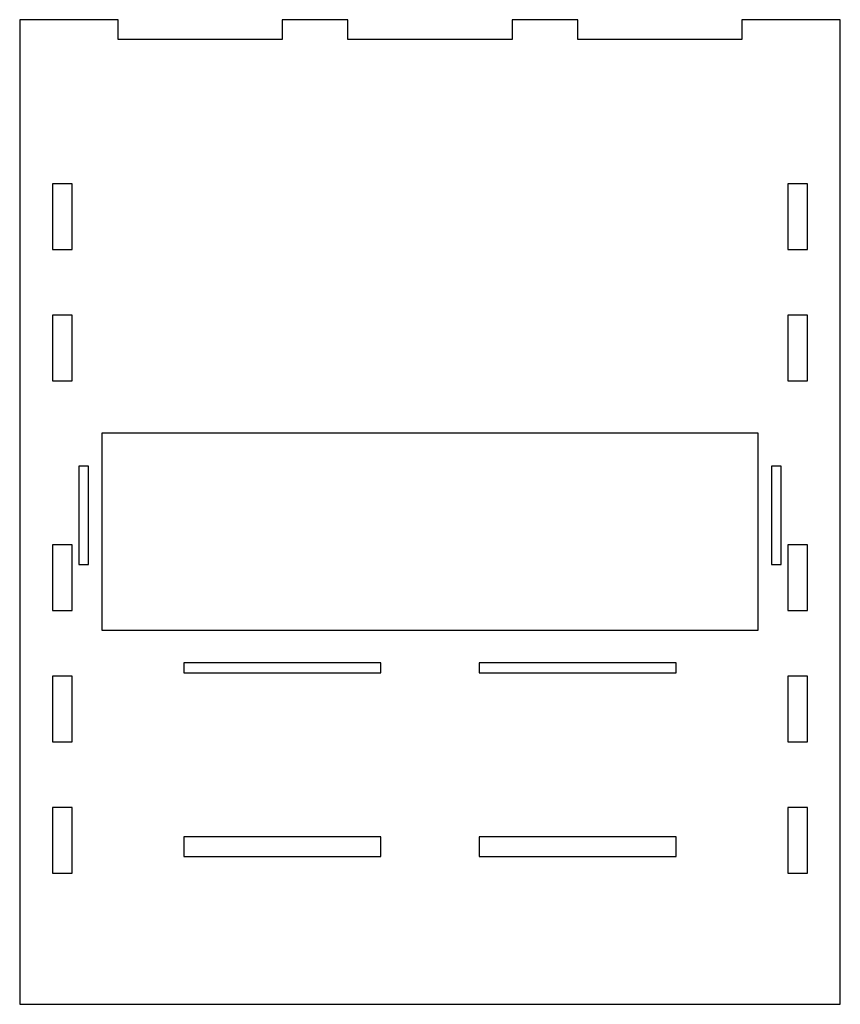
# Model space of a CAD drawing. Header units: millimetres. Extents: x -125 to 125, y -150 to 150.
import ezdxf

# ---------------------------------------------------------------- set-up
doc = ezdxf.new("R2010")
doc.units = ezdxf.units.MM

msp = doc.modelspace()

# ---------------------------------------------------------------- linework, layer by layer
at = {"color": 7, "linetype": 'Continuous', "lineweight": 25}
for p, q in [((-125, 150), (-125, -150)), ((-95, 150), (-125, 150)), ((-95, 144), (-95, 150)), ((-25, 150), (-45, 150)), ((-45, 150), (-45, 144)), ((-25, 144), (-25, 150)), ((45, 150), (25, 150)), ((25, 150), (25, 144)), ((45, 144), (45, 150)), ((125, 150), (95, 150)), ((95, 150), (95, 144)), ((125, -150), (125, 150)), ((-45, 144), (-95, 144)), ((25, 144), (-25, 144)), ((95, 144), (45, 144)), ((-115, 100), (-115, 80)), ((-109, 100), (-115, 100)), ((-109, 80), (-109, 100)), ((109, 100), (109, 80)), ((115, 100), (109, 100)), ((115, 80), (115, 100)), ((-115, 80), (-109, 80)), ((109, 80), (115, 80)), ((-115, 60), (-115, 40)), ((-109, 60), (-115, 60)), ((-109, 40), (-109, 60)), ((109, 60), (109, 40)), ((115, 60), (109, 60)), ((115, 40), (115, 60)), ((-115, 40), (-109, 40)), ((109, 40), (115, 40)), ((-100, 24), (-100, -36)), ((100, 24), (-100, 24)), ((100, -36), (100, 24)), ((-107, 14), (-107, -16)), ((-104, 14), (-107, 14)), ((-104, -16), (-104, 14)), ((104, 14), (104, -16)), ((107, 14), (104, 14)), ((107, -16), (107, 14)), ((-115, -10), (-115, -30)), ((-109, -10), (-115, -10)), ((-109, -30), (-109, -10)), ((109, -10), (109, -30)), ((115, -10), (109, -10)), ((115, -30), (115, -10)), ((-107, -16), (-104, -16)), ((104, -16), (107, -16)), ((-115, -30), (-109, -30)), ((109, -30), (115, -30)), ((-100, -36), (100, -36)), ((-75, -46), (-75, -49)), ((-15, -46), (-75, -46)), ((-15, -49), (-15, -46)), ((15, -46), (15, -49)), ((75, -46), (15, -46)), ((75, -49), (75, -46)), ((-115, -50), (-115, -70)), ((-109, -50), (-115, -50)), ((-109, -70), (-109, -50)), ((-75, -49), (-15, -49)), ((15, -49), (75, -49)), ((109, -50), (109, -70)), ((115, -50), (109, -50)), ((115, -70), (115, -50)), ((-115, -70), (-109, -70)), ((109, -70), (115, -70)), ((-115, -90), (-115, -110)), ((-109, -90), (-115, -90)), ((-109, -110), (-109, -90)), ((109, -90), (109, -110)), ((115, -90), (109, -90)), ((115, -110), (115, -90)), ((-75, -99), (-75, -105)), ((-15, -99), (-75, -99)), ((-15, -105), (-15, -99)), ((15, -99), (15, -105)), ((75, -99), (15, -99)), ((75, -105), (75, -99)), ((-75, -105), (-15, -105)), ((15, -105), (75, -105)), ((-115, -110), (-109, -110)), ((109, -110), (115, -110)), ((-125, -150), (125, -150))]:
    msp.add_line(p, q, dxfattribs=at)

doc.saveas('drawing.dxf')
